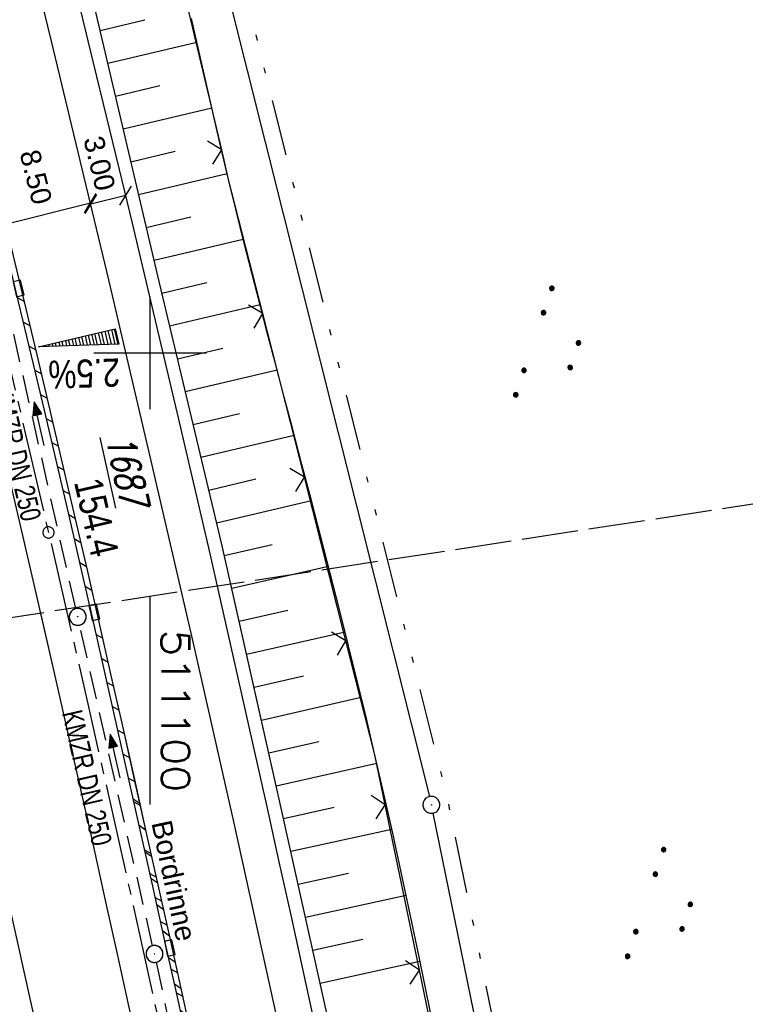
# Model space of a CAD drawing. Extents: x 510526 to 513920, y 467229 to 478797.
# Tile 82 of 256: x 511088 to 511153, y 471042 to 471130. Entities that reach past the tile are written whole.
import ezdxf

# ---------------------------------------------------------------- set-up
doc = ezdxf.new("R2010")
doc.units = 0
doc.header["$LTSCALE"] = 10
doc.header["$MEASUREMENT"] = 0
for name, pattern in [('ACHSE', [5.5, 4, -0.5, 0.5, -0.5]), ('LT00', [0]), ('LT09', [0.54, 0.2, -0.1, 0.02, -0.1, 0.02, -0.1]), ('LT14', [0.6, 0.5, -0.1]), ('STRICHLINIE2', [0.375, 0.25, -0.125])]:
    doc.linetypes.add(name, pattern=pattern)
doc.layers.get('0').update_dxf_attribs({"linetype": 'LT00'})
for name, color, linetype in [('-AX-020', 250, 'ACHSE'), ('-Halt-Pfeil', 4, 'LT00'), ('-Haltung', 182, 'STRICHLINIE2'), ('-Haltungsbeschriftung', 182, 'LT00'), ('-QUE-20O', 11, 'LT00'), ('-ST-20-1', 250, 'LT00'), ('BEMAßUNG', 255, 'Continuous'), ('DFK_AB_FLNR', 7, 'Continuous'), ('DFK_AB_L', 21, 'LT00'), ('DFK_AB_P', 7, 'LT00'), ('DFK_NUTZUNG', 250, 'LT00'), ('GEMARKUNGSGRENZE', 3, 'LT09'), ('RINNE_TEXT', 11, 'Continuous'), ('V95_AFBR_BAB', 250, 'LT00'), ('V95_BOESCH', 250, 'LT00'), ('V95_BORDRINNE', 182, 'LT00'), ('V95_BOSCHUNG', 250, 'LT00'), ('V95_KA_PRUF', 182, 'LT00'), ('V95_LD_MARK', 250, 'LT00'), ('V95_RASTER', 250, 'LT00'), ('V95_RINNE', 182, 'LT00'), ('V95_SINKK', 182, 'LT00'), ('V95_ZAUN', 40, 'LT00'), ('V96_AFBR_BAB', 250, 'LT00'), ('V96_BOESCH', 250, 'LT00'), ('V96_BORDRINNE', 182, 'LT00'), ('V96_BOSCHUNG', 250, 'LT00'), ('V96_KA_PRUF', 182, 'LT00'), ('V96_LD_MARK', 250, 'LT00'), ('V96_RASTER', 250, 'LT00'), ('V96_RINNE', 182, 'LT00'), ('V96_SINKK', 182, 'LT00'), ('V96_ZAUN', 40, 'LT00')]:
    doc.layers.add(name, color=color, linetype=linetype)
doc.layers.add('-BLATT_96-RAND', color=7, linetype='LT14', plot=False)
doc.styles.add('Arial', font='ARIAL.TTF')
doc.styles.add('Beschrift', font='ARIAL.TTF')
doc.styles.add('Haltungsbeschriftung', font='ARIAL.TTF', dxfattribs={"width": 0.75})
doc.styles.get("Standard").update_dxf_attribs({"font": 'romans.shx'})

# ---------------------------------------------------------------- blocks, each defined once
blk = doc.blocks.new('SYMB0003')
at = {"color": 0, "linetype": 'ByBlock'}
for p, q in [((-0.015712, 0), (0.010166, 0.012015)), ((0, -0.021257), (-0.015712, 0)), ((0.010166, 0.012015), (0, -0.021257))]:
    blk.add_line(p, q, dxfattribs=at)
for points in [[(-0.031395, 0.499013), (-0.093691, 0.491144), (-0.154509, 0.475528), (-0.21289, 0.452414), (-0.267913, 0.422164), (-0.318712, 0.385257), (-0.364484, 0.342274), (-0.404509, 0.293893), (-0.438154, 0.240877), (-0.464888, 0.184062), (-0.484292, 0.124345), (-0.496058, 0.062667), (-0.5, 0)], [(-0.5, 0), (-0.496058, -0.062667), (-0.484292, -0.124345), (-0.464888, -0.184062), (-0.438154, -0.240877), (-0.404509, -0.293893), (-0.364485, -0.342274), (-0.318712, -0.385257), (-0.267914, -0.422164), (-0.21289, -0.452414), (-0.154509, -0.475529), (-0.093691, -0.491144), (-0.031395, -0.499014), (0.031395, -0.499014)], [(0.5, 0), (0.496057, 0.062667), (0.484292, 0.124345), (0.464888, 0.184062), (0.438153, 0.240877), (0.404509, 0.293893), (0.364484, 0.342274), (0.318712, 0.385257), (0.267913, 0.422164), (0.21289, 0.452414), (0.154509, 0.475528), (0.093691, 0.491144), (0.031395, 0.499013), (-0.031395, 0.499013)], [(0.031395, -0.499014), (0.093691, -0.491144), (0.154509, -0.475529), (0.21289, -0.452414), (0.267914, -0.422164), (0.318712, -0.385257), (0.364485, -0.342274), (0.404509, -0.293893), (0.438154, -0.240877), (0.464889, -0.184062), (0.484292, -0.124345), (0.496058, -0.062667), (0.5, 0)]]:
    blk.add_lwpolyline(points, dxfattribs=at)
blk = doc.blocks.new('SYMB0002')
at = {"color": 0, "linetype": 'ByBlock'}
for points in [[(-0.031395, 0.499013), (-0.093691, 0.491144), (-0.154509, 0.475528), (-0.21289, 0.452414), (-0.267913, 0.422164), (-0.318712, 0.385257), (-0.364484, 0.342274), (-0.404509, 0.293893), (-0.438154, 0.240877), (-0.464888, 0.184062), (-0.484292, 0.124345), (-0.496058, 0.062667), (-0.5, 0)], [(-0.5, 0), (-0.496058, -0.062667), (-0.484292, -0.124345), (-0.464888, -0.184062), (-0.438154, -0.240877), (-0.404509, -0.293893), (-0.364485, -0.342274), (-0.318712, -0.385257), (-0.267914, -0.422164), (-0.21289, -0.452414), (-0.154509, -0.475529), (-0.093691, -0.491144), (-0.031395, -0.499014), (0.031395, -0.499014)], [(0.5, 0), (0.496057, 0.062667), (0.484292, 0.124345), (0.464888, 0.184062), (0.438153, 0.240877), (0.404509, 0.293893), (0.364484, 0.342274), (0.318712, 0.385257), (0.267913, 0.422164), (0.21289, 0.452414), (0.154509, 0.475528), (0.093691, 0.491144), (0.031395, 0.499013), (-0.031395, 0.499013)], [(0.031395, -0.499014), (0.093691, -0.491144), (0.154509, -0.475529), (0.21289, -0.452414), (0.267914, -0.422164), (0.318712, -0.385257), (0.364485, -0.342274), (0.404509, -0.293893), (0.438154, -0.240877), (0.464889, -0.184062), (0.484292, -0.124345), (0.496058, -0.062667), (0.5, 0)]]:
    blk.add_lwpolyline(points, dxfattribs=at)
blk = doc.blocks.new('SYMB0652')
at = {"color": 0, "linetype": 'ByBlock'}
blk.add_lwpolyline([(-0.15, -0.075), (0.15, -0.075), (0.15, 0.075), (-0.15, 0.075), (-0.15, -0.075)], dxfattribs=at)
blk = doc.blocks.new('SYMB0024')
at = {"color": 0, "linetype": 'ByBlock'}
for p, q in [((-0.5, 0.5), (0, 0)), ((0, 0), (0.5, 0.5))]:
    blk.add_line(p, q, dxfattribs=at)
blk = doc.blocks.new('_Oblique')
at = {"color": 0, "linetype": 'ByBlock', "lineweight": -2}
blk.add_line((-0.5, -0.5), (0.5, 0.5), dxfattribs=at)
blk = doc.blocks.new('SYMB7111')
at = {"color": 0, "linetype": 'ByBlock'}
for p, q in [((-0.13, 0.202919), (-0.13, 0.177081)), ((-0.125, 0.172895), (-0.125, 0.207105)), ((-0.12, 0.209164), (-0.12, 0.170836)), ((-0.115, 0.170204), (-0.115, 0.209796)), ((-0.11, 0.209164), (-0.11, 0.170836)), ((-0.105, 0.172895), (-0.105, 0.207105)), ((-0.1, 0.202919), (-0.1, 0.177081)), ((-0.095, 0.189874), (-0.095, 0.190146)), ((0.1, 0.202919), (0.1, 0.177081)), ((0.105, 0.172895), (0.105, 0.207105)), ((0.11, 0.209164), (0.11, 0.170836)), ((0.115, 0.170204), (0.115, 0.209796)), ((0.12, 0.209164), (0.12, 0.170836)), ((0.125, 0.172895), (0.125, 0.207105)), ((0.13, 0.202919), (0.13, 0.177081)), ((0.135, 0.189874), (0.135, 0.190146)), ((-0.51, -0.207105), (-0.51, -0.172895)), ((-0.505, -0.170836), (-0.505, -0.209164)), ((-0.5, -0.209796), (-0.5, -0.170204)), ((-0.495, -0.170836), (-0.495, -0.209164)), ((-0.49, -0.207105), (-0.49, -0.172895)), ((-0.28, -0.207105), (-0.28, -0.172895)), ((-0.275, -0.170836), (-0.275, -0.209164)), ((-0.27, -0.209796), (-0.27, -0.170204)), ((-0.265, -0.170836), (-0.265, -0.209164)), ((-0.26, -0.207105), (-0.26, -0.172895)), ((0.26, -0.207105), (0.26, -0.172895)), ((0.265, -0.170836), (0.265, -0.209164)), ((0.27, -0.209796), (0.27, -0.170204)), ((0.275, -0.170836), (0.275, -0.209164)), ((0.28, -0.207105), (0.28, -0.172895)), ((0.49, -0.207105), (0.49, -0.172895)), ((0.495, -0.170836), (0.495, -0.209164)), ((0.5, -0.209796), (0.5, -0.170204)), ((0.505, -0.170836), (0.505, -0.209164)), ((0.51, -0.207105), (0.51, -0.172895)), ((-0.515, -0.177081), (-0.515, -0.202919)), ((-0.485, -0.177081), (-0.485, -0.202919)), ((-0.48, -0.190126), (-0.48, -0.189854)), ((-0.285, -0.177081), (-0.285, -0.202919)), ((-0.255, -0.177081), (-0.255, -0.202919)), ((-0.25, -0.190126), (-0.25, -0.189854)), ((0.255, -0.177081), (0.255, -0.202919)), ((0.285, -0.177081), (0.285, -0.202919)), ((0.29, -0.190126), (0.29, -0.189854)), ((0.485, -0.177081), (0.485, -0.202919)), ((0.515, -0.177081), (0.515, -0.202919)), ((0.52, -0.190126), (0.52, -0.189854))]:
    blk.add_line(p, q, dxfattribs=at)
for points in [[(-0.095, 0.19), (-0.096981, 0.198678), (-0.10253, 0.205637), (-0.11055, 0.209499), (-0.11945, 0.209499), (-0.12747, 0.205637), (-0.133019, 0.198678), (-0.135, 0.19), (-0.133019, 0.181322), (-0.12747, 0.174363), (-0.11945, 0.170501), (-0.11055, 0.170501), (-0.10253, 0.174363), (-0.096981, 0.181322), (-0.095, 0.19)], [(0.135, 0.19), (0.133019, 0.198678), (0.12747, 0.205637), (0.11945, 0.209499), (0.11055, 0.209499), (0.10253, 0.205637), (0.096981, 0.198678), (0.095, 0.19), (0.096981, 0.181322), (0.10253, 0.174363), (0.11055, 0.170501), (0.11945, 0.170501), (0.12747, 0.174363), (0.133019, 0.181322), (0.135, 0.19)], [(-0.48, -0.19), (-0.481981, -0.181322), (-0.48753, -0.174363), (-0.49555, -0.170501), (-0.50445, -0.170501), (-0.51247, -0.174363), (-0.518019, -0.181322), (-0.52, -0.19), (-0.518019, -0.198678), (-0.51247, -0.205637), (-0.50445, -0.209499), (-0.49555, -0.209499), (-0.48753, -0.205637), (-0.481981, -0.198678), (-0.48, -0.19)], [(-0.25, -0.19), (-0.251981, -0.181322), (-0.25753, -0.174363), (-0.26555, -0.170501), (-0.27445, -0.170501), (-0.28247, -0.174363), (-0.288019, -0.181322), (-0.29, -0.19), (-0.288019, -0.198678), (-0.28247, -0.205637), (-0.27445, -0.209499), (-0.26555, -0.209499), (-0.25753, -0.205637), (-0.251981, -0.198678), (-0.25, -0.19)], [(0.29, -0.19), (0.288019, -0.181322), (0.28247, -0.174363), (0.27445, -0.170501), (0.26555, -0.170501), (0.25753, -0.174363), (0.251981, -0.181322), (0.25, -0.19), (0.251981, -0.198678), (0.25753, -0.205637), (0.26555, -0.209499), (0.27445, -0.209499), (0.28247, -0.205637), (0.288019, -0.198678), (0.29, -0.19)], [(0.52, -0.19), (0.518019, -0.181322), (0.51247, -0.174363), (0.50445, -0.170501), (0.49555, -0.170501), (0.48753, -0.174363), (0.481981, -0.181322), (0.48, -0.19), (0.481981, -0.198678), (0.48753, -0.205637), (0.49555, -0.209499), (0.50445, -0.209499), (0.51247, -0.205637), (0.518019, -0.198678), (0.52, -0.19)]]:
    blk.add_lwpolyline(points, dxfattribs=at)
blk = doc.blocks.new('SYMB0070')
at = {"color": 0, "linetype": 'ByBlock'}
for p, q in [((-0.5, 0), (0.2, 0)), ((0.5, 0), (0.2, 0.1)), ((0.2, 0.1), (0.2, 0)), ((0.468, 0), (0.21, 0.086)), ((0.21, 0.086), (0.21, -0.086)), ((0.21, -0.086), (0.468, 0)), ((0.22, -0.072), (0.437, 0)), ((0.23, -0.058), (0.405, 0)), ((0.24, -0.045), (0.374, 0)), ((0.342, 0), (0.25, 0.031)), ((0.25, 0.031), (0.25, -0.031)), ((0.25, -0.031), (0.342, 0)), ((0.26, -0.017), (0.31, 0)), ((0.27, -0.003), (0.279, 0))]:
    blk.add_line(p, q, dxfattribs=at)
for points in [[(0.2, 0), (0.2, -0.1), (0.5, 0)], [(0.437, 0), (0.22, 0.072), (0.22, -0.072)], [(0.405, 0), (0.23, 0.058), (0.23, -0.058)], [(0.374, 0), (0.24, 0.045), (0.24, -0.045)], [(0.31, 0), (0.26, 0.017), (0.26, -0.017)], [(0.279, 0), (0.27, 0.003), (0.27, -0.003)]]:
    blk.add_lwpolyline(points, dxfattribs=at)

msp = doc.modelspace()

# ---------------------------------------------------------------- hatches: boundary and pattern name
at = {"layer": 'V95_BORDRINNE'}
h = msp.add_hatch(dxfattribs=at)
h.set_pattern_fill('ANSI31', color=256, scale=13, angle=285.8974743, style=0)
h.paths.add_polyline_path([(511089.949, 471099.855), (511088.803, 471104.671), (511088.691, 471105.139), (511088.205, 471105.025), (511088.317, 471104.555), (511089.463, 471099.739), (511090.602, 471094.922), (511091.732, 471090.103), (511092.854, 471085.282), (511093.965, 471080.458), (511094.627, 471077.557), (511095.115, 471077.667), (511094.452, 471080.57), (511093.341, 471085.394), (511092.219, 471090.217), (511091.088, 471095.037)])
h = msp.add_hatch(dxfattribs=at)
h.set_pattern_fill('ANSI31', color=256, scale=13, angle=285.8974743, style=0)
h.paths.add_polyline_path([(511095.506, 471075.951), (511095.415, 471076.351), (511094.927, 471076.241), (511095.019, 471075.84), (511096.064, 471071.221), (511097.104, 471066.6), (511098.139, 471061.978), (511099.171, 471057.355), (511100.228, 471052.619), (511101.282, 471047.883), (511101.319, 471047.717), (511101.807, 471047.827), (511101.77, 471047.991), (511100.716, 471052.728), (511099.659, 471057.464), (511098.627, 471062.087), (511097.592, 471066.709), (511096.552, 471071.331)])
h = msp.add_hatch(dxfattribs=at)
h.set_pattern_fill('ANSI31', color=256, scale=13, angle=285.8974743, style=0)
h.paths.add_polyline_path([(511106.157, 471027.995), (511104.904, 471033.774), (511103.866, 471038.515), (511102.821, 471043.254), (511102.099, 471046.509), (511101.611, 471046.399), (511102.332, 471043.146), (511103.377, 471038.408), (511104.415, 471033.668), (511105.668, 471027.89), (511106.91, 471022.109), (511107.632, 471018.717), (511108.12, 471018.827), (511107.399, 471022.214)])
at = {"layer": 'V96_BORDRINNE'}
h = msp.add_hatch(dxfattribs=at)
h.set_pattern_fill('ANSI31', color=256, scale=13, angle=285.8974743, style=0)
h.paths.add_polyline_path([(511096.552, 471071.331), (511095.506, 471075.951), (511095.019, 471075.84), (511096.064, 471071.221), (511097.104, 471066.6), (511098.139, 471061.978), (511098.626, 471062.087), (511097.591, 471066.709)])
h = msp.add_hatch(dxfattribs=at)
h.set_pattern_fill('ANSI31', color=256, scale=13, angle=280, style=0)
h.paths.add_polyline_path([(511098.626, 471062.087), (511098.139, 471061.978), (511099.171, 471057.355), (511100.228, 471052.619), (511101.282, 471047.883), (511101.318, 471047.719), (511101.807, 471047.826), (511101.77, 471047.991), (511100.716, 471052.728), (511099.659, 471057.464)])
h = msp.add_hatch(dxfattribs=at)
h.set_pattern_fill('ANSI31', color=256, scale=13, angle=280, style=0)
h.paths.add_polyline_path([(511102.821, 471043.254), (511102.099, 471046.508), (511101.611, 471046.401), (511102.332, 471043.146), (511103.377, 471038.408), (511104.415, 471033.668), (511105.668, 471027.89), (511106.91, 471022.109), (511107.631, 471018.72), (511108.121, 471018.823), (511107.399, 471022.213), (511106.157, 471027.995), (511104.904, 471033.774), (511103.866, 471038.515)])
h.paths.add_polyline_path([(511109.853, 471010.644), (511108.63, 471016.43), (511108.402, 471017.503), (511107.912, 471017.4), (511108.141, 471016.326), (511109.364, 471010.541), (511111.687, 470999.45), (511113.766, 470989.406), (511114.256, 470989.505), (511112.177, 470999.552)])

# ---------------------------------------------------------------- linework, layer by layer
at = {"layer": '-AX-020', "ltscale": 0.2, "flags": 128}
msp.add_lwpolyline([(513881.716, 478796.972), (513877.87, 478787.354), (513870.367, 478768.801), (513862.788, 478750.278), (513855.137, 478731.786), (513847.411, 478713.324), (513839.611, 478694.893), (513831.738, 478676.494), (513823.791, 478658.127), (513815.771, 478639.791), (513807.678, 478621.487), (513799.512, 478603.216), (513791.272, 478584.978), (513782.96, 478566.773), (513774.576, 478548.601), (513766.118, 478530.463), (513757.588, 478512.359), (513748.986, 478494.289), (513740.312, 478476.254), (513731.565, 478458.253), (513722.747, 478440.287), (513713.857, 478422.357), (513704.896, 478404.463), (513695.863, 478386.605), (513686.758, 478368.782), (513677.583, 478350.997), (513668.336, 478333.248), (513659.019, 478315.536), (513649.63, 478297.862), (513640.172, 478280.225), (513630.643, 478262.626), (513621.043, 478245.066), (513611.374, 478227.544), (513601.634, 478210.061), (513591.825, 478192.617), (513586.745, 478183.647), (513576.83, 478166.262), (513566.848, 478148.917), (513556.8, 478131.609), (513546.688, 478114.338), (513536.514, 478097.104), (513526.28, 478079.906), (513515.988, 478062.743), (513505.638, 478045.613), (513495.234, 478028.517), (513484.778, 478011.453), (513474.27, 477994.421), (513463.712, 477977.419), (513453.108, 477960.447), (513442.457, 477943.503), (513431.762, 477926.587), (513421.026, 477909.698), (513410.248, 477892.835), (513399.432, 477875.997), (513388.579, 477859.182), (513377.691, 477842.39), (513366.769, 477825.62), (513355.815, 477808.871), (513344.831, 477792.142), (513333.819, 477775.431), (513322.78, 477758.738), (513311.715, 477742.062), (513300.628, 477725.401), (513289.519, 477708.754), (513278.389, 477692.121), (513267.242, 477675.5), (513256.078, 477658.891), (513244.899, 477642.291), (513233.706, 477625.7), (513222.502, 477609.117), (513211.288, 477592.542), (513200.066, 477575.971), (513188.837, 477559.405), (513177.603, 477542.843), (513166.366, 477526.282), (513154.797, 477509.239), (513142.496, 477491.114), (513130.197, 477472.988), (513117.902, 477454.859), (513105.613, 477436.726), (513093.333, 477418.587), (513081.064, 477400.44), (513068.808, 477382.285), (513056.567, 477364.119), (513044.344, 477345.942), (513032.141, 477327.752), (513019.958, 477309.547), (513007.8, 477291.325), (512995.668, 477273.087), (512983.565, 477254.83), (512971.492, 477236.552), (512959.452, 477218.253), (512947.447, 477199.931), (512935.479, 477181.584), (512923.551, 477163.212), (512911.665, 477144.812), (512899.822, 477126.385), (512888.026, 477107.927), (512876.279, 477089.439), (512864.582, 477070.918), (512852.939, 477052.364), (512841.352, 477033.775), (512829.822, 477015.15), (512818.352, 476996.488), (512806.945, 476977.787), (512795.603, 476959.048), (512789.644, 476949.141), (512778.405, 476930.339), (512767.236, 476911.496), (512756.135, 476892.613), (512745.103, 476873.688), (512734.14, 476854.724), (512723.246, 476835.72), (512712.422, 476816.676), (512701.668, 476797.593), (512690.983, 476778.471), (512680.369, 476759.309), (512669.824, 476740.11), (512659.35, 476720.871), (512648.946, 476701.595), (512638.612, 476682.281), (512628.349, 476662.929), (512618.157, 476643.54), (512608.036, 476624.113), (512597.985, 476604.65), (512588.006, 476585.15), (512578.098, 476565.614), (512568.261, 476546.042), (512558.497, 476526.434), (512548.803, 476506.791), (512539.182, 476487.112), (512529.632, 476467.399), (512520.155, 476447.65), (512510.749, 476427.867), (512501.416, 476408.05), (512492.156, 476388.199), (512482.968, 476368.314), (512473.852, 476348.396), (512464.81, 476328.445), (512455.84, 476308.46), (512446.944, 476288.443), (512438.12, 476268.394), (512429.37, 476248.313), (512420.694, 476228.2), (512412.09, 476208.055), (512403.561, 476187.879), (512395.105, 476167.672), (512386.723, 476147.434), (512378.415, 476127.166), (512370.181, 476106.867), (512362.021, 476086.539), (512353.936, 476066.181), (512345.925, 476045.794), (512337.988, 476025.377), (512330.127, 476004.932), (512322.339, 475984.458), (512314.627, 475963.955), (512306.989, 475943.425), (512299.427, 475922.867), (512291.94, 475902.281), (512284.528, 475881.669), (512277.191, 475861.029), (512269.93, 475840.362), (512262.744, 475819.67), (512255.634, 475798.951), (512248.599, 475778.206), (512241.641, 475757.436), (512234.758, 475736.641), (512227.951, 475715.82), (512221.221, 475694.975), (512214.566, 475674.105), (512207.988, 475653.211), (512201.487, 475632.294), (512200.128, 475627.887), (512194.281, 475608.791), (512188.5, 475589.674), (512182.785, 475570.538), (512177.137, 475551.381), (512171.56, 475532.204), (512166.053, 475513.007), (512160.618, 475493.788), (512155.257, 475474.55), (512149.971, 475455.29), (512148.09, 475448.361), (512142.908, 475429.074), (512137.804, 475409.765), (512132.778, 475390.436), (512127.829, 475371.088), (512122.957, 475351.719), (512118.163, 475332.332), (512113.447, 475312.925), (512108.808, 475293.499), (512104.247, 475274.055), (512099.765, 475254.593), (512095.36, 475235.113), (512091.033, 475215.616), (512086.785, 475196.101), (512082.614, 475176.57), (512078.522, 475157.022), (512074.508, 475137.458), (512070.573, 475117.878), (512066.716, 475098.282), (512063.238, 475080.246), (512059.532, 475060.621), (512055.901, 475040.983), (512052.344, 475021.33), (512048.857, 475001.665), (512045.438, 474981.988), (512042.084, 474962.3), (512038.794, 474942.602), (512035.562, 474922.893), (512032.388, 474903.175), (512029.269, 474883.449), (512026.201, 474863.714), (512023.183, 474843.972), (512020.21, 474824.222), (512017.282, 474804.467), (512014.394, 474784.705), (512011.544, 474764.937), (512008.73, 474745.165), (512005.949, 474725.388), (512003.198, 474705.607), (512000.474, 474685.821), (511997.775, 474666.033), (511995.098, 474646.242), (511992.439, 474626.448), (511989.798, 474606.651), (511987.169, 474586.854), (511984.552, 474567.054), (511981.943, 474547.253), (511979.34, 474527.452), (511976.744, 474507.689), (511975.127, 474495.377), (511973.477, 474482.815), (511971.825, 474470.254), (511970.169, 474457.693), (511968.506, 474445.133), (511966.835, 474432.574), (511965.154, 474420.016), (511963.46, 474407.46), (511961.752, 474394.906), (511960.027, 474382.355), (511958.283, 474369.806), (511956.518, 474357.259), (511954.73, 474344.717), (511952.918, 474332.177), (511951.078, 474319.642), (511949.209, 474307.111), (511947.309, 474294.584), (511945.376, 474282.063), (511943.407, 474269.547), (511941.4, 474257.038), (511939.355, 474244.534), (511937.267, 474232.038), (511935.137, 474219.549), (511932.96, 474207.067), (511930.736, 474194.594), (511928.462, 474182.131), (511926.136, 474169.676), (511923.757, 474157.232), (511921.321, 474144.799), (511918.829, 474132.377), (511916.276, 474119.967), (511913.661, 474107.57), (511910.982, 474095.187), (511908.238, 474082.818), (511905.425, 474070.464), (511902.544, 474058.127), (511899.59, 474045.806), (511896.562, 474033.504), (511893.47, 474021.261), (511890.29, 474008.997), (511887.033, 473996.753), (511883.699, 473984.53), (511880.287, 473972.328), (511876.798, 473960.148), (511873.233, 473947.991), (511869.591, 473935.856), (511865.873, 473923.745), (511862.077, 473911.656), (511858.206, 473899.593), (511854.259, 473887.554), (511850.236, 473875.54), (511846.136, 473863.552), (511841.962, 473851.59), (511837.711, 473839.654), (511833.386, 473827.746), (511828.985, 473815.865), (511824.51, 473804.012), (511819.96, 473792.188), (511815.335, 473780.392), (511810.636, 473768.626), (511805.863, 473756.89), (511801.015, 473745.185), (511796.094, 473733.51), (511791.099, 473721.866), (511786.031, 473710.255), (511780.889, 473698.675), (511775.675, 473687.128), (511770.388, 473675.615), (511765.028, 473664.135), (511759.596, 473652.689), (511754.091, 473641.278), (511748.515, 473629.901), (511742.867, 473618.56), (511737.147, 473607.255), (511731.356, 473595.986), (511725.494, 473584.754), (511719.562, 473573.559), (511713.558, 473562.402), (511707.485, 473551.283), (511701.341, 473540.203), (511695.128, 473529.162), (511688.845, 473518.159), (511682.492, 473507.198), (511676.07, 473496.276), (511669.58, 473485.395), (511663.021, 473474.555), (511656.394, 473463.757), (511649.699, 473453.001), (511642.935, 473442.288), (511636.105, 473431.617), (511629.207, 473420.99), (511622.242, 473410.406), (511615.211, 473399.867), (511608.113, 473389.372), (511600.949, 473378.922), (511593.719, 473368.518), (511586.423, 473358.16), (511579.062, 473347.848), (511571.637, 473337.582), (511564.147, 473327.364), (511556.592, 473317.193), (511548.973, 473307.07), (511541.291, 473296.996), (511533.545, 473286.969), (511525.735, 473276.993), (511517.863, 473267.066), (511509.929, 473257.188), (511501.932, 473247.361), (511493.873, 473237.584), (511485.753, 473227.859), (511477.572, 473218.186), (511475.548, 473215.811), (511467.291, 473206.202), (511458.976, 473196.642), (511450.605, 473187.132), (511442.182, 473177.667), (511433.709, 473168.249), (511425.188, 473158.872), (511416.622, 473149.537), (511408.014, 473140.241), (511399.365, 473130.982), (511390.679, 473121.758), (511381.958, 473112.568), (511373.205, 473103.409), (511364.421, 473094.278), (511355.61, 473085.175), (511346.772, 473076.096), (511337.912, 473067.039), (511329.031, 473058.003), (511320.132, 473048.986), (511311.216, 473039.984), (511302.286, 473030.997), (511293.345, 473022.02), (511284.394, 473013.053), (511275.436, 473004.094), (511266.473, 472995.139), (511255.909, 472984.591), (511236.789, 472965.502), (511230.177, 472958.9), (511223.567, 472952.294), (511216.964, 472945.683), (511210.368, 472939.063), (511203.785, 472932.433), (511197.215, 472925.788), (511190.663, 472919.125), (511184.131, 472912.443), (511177.622, 472905.739), (511171.139, 472899.01), (511164.685, 472892.252), (511158.263, 472885.464), (511151.877, 472878.643), (511145.529, 472871.786), (511139.222, 472864.891), (511132.96, 472857.955), (511126.746, 472850.976), (511120.583, 472843.952), (511114.476, 472836.881), (511109.32, 472830.82), (511103.322, 472823.655), (511097.386, 472816.438), (511091.511, 472809.171), (511085.699, 472801.854), (511079.95, 472794.488), (511074.265, 472787.072), (511068.642, 472779.609), (511063.084, 472772.097), (511057.591, 472764.538), (511052.162, 472756.933), (511046.799, 472749.281), (511041.501, 472741.584), (511036.27, 472733.841), (511031.105, 472726.054), (511026.007, 472718.223), (511020.976, 472710.349), (511016.012, 472702.431), (511011.117, 472694.472), (511006.29, 472686.471), (511001.532, 472678.429), (510996.842, 472670.347), (510992.223, 472662.225), (510987.672, 472654.063), (510983.192, 472645.863), (510978.782, 472637.625), (510974.443, 472629.349), (510970.175, 472621.036), (510965.978, 472612.687), (510961.853, 472604.303), (510957.799, 472595.883), (510953.818, 472587.43), (510949.91, 472578.942), (510946.074, 472570.422), (510942.311, 472561.868), (510938.622, 472553.283), (510935.007, 472544.666), (510931.465, 472536.02), (510927.997, 472527.343), (510924.604, 472518.636), (510921.286, 472509.901), (510918.042, 472501.138), (510914.874, 472492.347), (510911.781, 472483.529), (510908.763, 472474.686), (510905.821, 472465.817), (510902.956, 472456.923), (510900.166, 472448.004), (510897.454, 472439.062), (510894.817, 472430.098), (510892.258, 472421.111), (510889.776, 472412.102), (510887.37, 472403.073), (510885.043, 472394.023), (510882.792, 472384.954), (510880.62, 472375.866), (510878.525, 472366.759), (510876.509, 472357.635), (510874.57, 472348.494), (510872.71, 472339.337), (510870.929, 472330.164), (510869.226, 472320.976), (510867.602, 472311.774), (510866.056, 472302.558), (510864.59, 472293.33), (510863.202, 472284.089), (510861.894, 472274.837), (510860.665, 472265.574), (510859.516, 472256.301), (510858.445, 472247.018), (510857.455, 472237.726), (510856.544, 472228.427), (510855.712, 472219.119), (510854.96, 472209.806), (510854.288, 472200.485), (510853.696, 472191.159), (510853.184, 472181.829), (510852.752, 472172.495), (510852.399, 472163.157), (510852.127, 472153.817), (510851.934, 472144.475), (510851.822, 472135.131), (510851.789, 472125.787), (510851.836, 472116.443), (510851.964, 472107.1), (510852.009, 472104.711), (510852.237, 472095.37), (510852.543, 472086.03), (510852.927, 472076.694), (510853.387, 472067.361), (510853.922, 472058.032), (510854.53, 472048.707), (510855.21, 472039.388), (510855.961, 472030.074), (510856.782, 472020.766), (510857.671, 472011.464), (510858.627, 472002.169), (510859.649, 471992.88), (510860.734, 471983.599), (510861.883, 471974.326), (510863.094, 471965.06), (510864.364, 471955.802), (510865.694, 471946.554), (510867.082, 471937.313), (510868.525, 471928.081), (510870.024, 471918.857), (510871.577, 471909.643), (510873.182, 471900.438), (510874.839, 471891.241), (510876.545, 471882.054), (510878.3, 471872.876), (510880.102, 471863.708), (510881.95, 471854.548), (510883.842, 471845.397), (510885.778, 471836.255), (510887.756, 471827.123), (510889.775, 471817.999), (510891.834, 471808.885), (510893.93, 471799.779), (510896.064, 471790.681), (510898.233, 471781.592), (510900.437, 471772.511), (510902.673, 471763.439), (510904.942, 471754.374), (510907.241, 471745.317), (510909.57, 471736.267), (510911.926, 471727.225), (510914.31, 471718.19), (510916.719, 471709.161), (510919.152, 471700.139), (510921.608, 471691.124), (510924.087, 471682.114), (510926.585, 471673.11), (510929.104, 471664.112), (510931.64, 471655.118), (510934.193, 471646.129), (510936.762, 471637.145), (510939.345, 471628.165), (510941.941, 471619.188), (510944.55, 471610.216), (510947.169, 471601.246), (510949.797, 471592.279), (510952.434, 471583.314), (510955.078, 471574.352), (510957.727, 471565.391), (510960.382, 471556.431), (510963.039, 471547.473), (510967.703, 471531.767), (510970.248, 471523.199), (510975.26, 471506.323), (510980.27, 471489.445), (510985.273, 471472.566), (510990.267, 471455.684), (510995.248, 471438.798), (511000.214, 471421.908), (511005.162, 471405.012), (511010.087, 471388.11), (511014.988, 471371.201), (511019.861, 471354.283), (511024.703, 471337.357), (511029.511, 471320.421), (511034.281, 471303.475), (511039.011, 471286.517), (511043.698, 471269.547), (511048.338, 471252.564), (511052.928, 471235.568), (511057.465, 471218.557), (511061.945, 471201.532), (511066.367, 471184.491), (511070.726, 471167.434), (511075.019, 471150.36), (511079.243, 471133.269), (511083.395, 471116.16), (511086.572, 471102.843), (511090.589, 471085.702), (511094.527, 471068.543), (511098.388, 471051.366), (511102.17, 471034.172), (511105.875, 471016.961), (511109.501, 470999.734), (511113.048, 470982.489), (511116.518, 470965.23), (511119.908, 470947.954), (511123.221, 470930.663), (511126.454, 470913.357), (511129.609, 470896.037), (511132.686, 470878.703), (511135.683, 470861.354), (511138.602, 470843.993), (511141.441, 470826.619), (511144.202, 470809.231), (511146.884, 470791.831), (511149.487, 470774.42), (511152.01, 470756.996), (511154.454, 470739.562), (511156.819, 470722.116), (511159.105, 470704.66), (511161.311, 470687.193), (511163.438, 470669.717), (511165.485, 470652.232), (511165.638, 470650.897), (511167.873, 470631.022), (511170.027, 470611.138), (511172.103, 470591.246), (511174.098, 470571.346), (511176.014, 470551.438), (511177.851, 470531.523), (511179.526, 470512.546), (511180.884, 470496.345), (511182.163, 470480.137), (511183.363, 470463.922), (511184.482, 470447.702), (511185.522, 470431.478), (511186.482, 470415.247), (511187.362, 470399.013), (511188.162, 470382.774), (511188.882, 470366.532), (511189.522, 470350.286), (511190.082, 470334.037), (511190.563, 470317.786), (511190.963, 470301.532), (511191.284, 470285.277), (511191.524, 470269.02), (511191.684, 470252.763), (511191.765, 470236.505), (511191.765, 470220.247), (511191.686, 470203.988), (511191.526, 470187.731), (511191.287, 470171.474), (511191.243, 470169.007), (511190.912, 470152.752), (511190.504, 470136.499), (511190.023, 470120.247), (511189.472, 470103.998), (511188.854, 470087.752), (511188.173, 470071.508), (511187.432, 470055.266), (511186.634, 470039.027), (511185.783, 470022.791), (511184.882, 470006.558), (511183.935, 469990.327), (511182.944, 469974.099), (511181.913, 469957.873), (511180.846, 469941.65), (511179.745, 469925.429), (511178.614, 469909.21), (511177.457, 469892.993), (511176.276, 469876.777), (511175.075, 469860.563), (511173.858, 469844.35), (511172.627, 469828.139), (511171.386, 469811.927), (511170.138, 469795.717), (511168.847, 469778.991), (511030.959, 467993.348), (511029.419, 467973.407), (511027.883, 467953.466), (511026.353, 467933.525), (511024.832, 467913.582), (511023.323, 467893.64), (511021.828, 467873.695), (511020.353, 467853.75), (511018.898, 467833.804), (511017.467, 467813.855), (511016.063, 467793.903), (511014.69, 467773.951), (511013.35, 467753.995), (511012.046, 467734.038), (511010.782, 467714.078), (511009.56, 467694.116), (511008.383, 467674.151), (511007.254, 467654.183), (511006.177, 467634.211), (511005.154, 467614.237), (511004.188, 467594.261), (511003.284, 467574.281), (511002.442, 467554.299), (511001.667, 467534.314), (511000.962, 467514.327), (511000.329, 467494.336), (510999.772, 467474.345), (510999.556, 467465.709), (510999.112, 467445.714), (510998.747, 467425.717), (510998.463, 467405.719), (510998.259, 467385.719), (510998.135, 467365.72), (510998.091, 467345.72), (510998.127, 467325.72), (510998.243, 467305.721), (510998.439, 467285.721), (510998.715, 467265.723), (510999.071, 467245.726), (510999.432, 467229.156)], dxfattribs=at)
at = {"layer": '-BLATT_96-RAND', "elevation": 359.872}
msp.add_lwpolyline([(510925.478, 471051.655), (511037.438, 470320.174), (511321.134, 470363.596), (511209.174, 471095.077), (510925.478, 471051.655)], dxfattribs=at)
at = {"layer": '-Haltung'}
for p, q in [((511093.4, 471077.282), (511087.144, 471104.926)), ((511100.223, 471047.315), (511093.733, 471075.82)), ((511100.544, 471045.85), (511106.369, 471018.284)), ((511100.544, 471045.85, 359.872), (511106.369, 471018.284, 359.872))]:
    msp.add_line(p, q, dxfattribs=at)
at = {"layer": '-QUE-20O'}
for p, q in [((511093.638, 471101.389), (511093.806, 471100.679)), ((511094.112, 471100.69), (511093.93, 471101.458)), ((511094.222, 471101.527), (511094.417, 471100.701)), ((511094.723, 471100.711), (511094.514, 471101.597)), ((511094.806, 471101.666), (511095.029, 471100.722)), ((511095.335, 471100.733), (511095.098, 471101.735)), ((511095.389, 471101.804), (511095.64, 471100.744)), ((511095.946, 471100.754), (511095.681, 471101.873)), ((511095.973, 471101.942), (511096.252, 471100.765)), ((511096.558, 471100.776), (511096.265, 471102.011)), ((511096.557, 471102.08), (511096.863, 471100.786)), ((511097.169, 471100.797), (511096.849, 471102.149)), ((511090.135, 471100.56), (511090.137, 471100.551)), ((511090.443, 471100.561), (511090.427, 471100.629)), ((511090.719, 471100.698), (511090.748, 471100.572)), ((511091.054, 471100.583), (511091.011, 471100.767)), ((511091.302, 471100.836), (511091.36, 471100.594)), ((511091.666, 471100.604), (511091.594, 471100.905)), ((511091.886, 471100.975), (511091.971, 471100.615)), ((511092.277, 471100.626), (511092.178, 471101.044)), ((511092.47, 471101.113), (511092.583, 471100.636)), ((511092.889, 471100.647), (511092.762, 471101.182)), ((511093.054, 471101.251), (511093.194, 471100.658)), ((511093.5, 471100.669), (511093.346, 471101.32))]:
    msp.add_line(p, q, dxfattribs=at)
msp.add_lwpolyline([(511097.222, 471100.799), (511090.088, 471100.549), (511096.9, 471102.161), (511097.222, 471100.799)], dxfattribs=at)
at = {"layer": 'BEMAßUNG'}
for p, q in [((511097.831, 471113.993), (511094.719, 471113.245)), ((511094.691, 471113.326), (511086.689, 471111.315))]:
    msp.add_line(p, q, dxfattribs=at)
at = {"layer": 'DFK_AB_L'}
for p, q in [((511101.663, 471152.892), (511124.808, 471060.568)), ((511142.349, 470975.315), (511125.141, 471059.105))]:
    msp.add_line(p, q, dxfattribs=at)
at = {"layer": 'GEMARKUNGSGRENZE', "ltscale": 2.5, "flags": 128}
msp.add_lwpolyline([(511338.816, 472915.913), (511340.719, 472885.882), (511337.388, 472885.57), (511309.655, 472881.528), (511259.852, 472877.768), (511252.986, 472872.448), (511243.285, 472879.226), (511234.252, 472878.215), (511233.258, 472867.438), (511216.033, 472862.714), (511207.797, 472857.961), (511191.39, 472853.613), (511190.752, 472855.636), (511140.812, 472836.029), (511125.011, 472817.797), (511083.654, 472766.593), (511031.927, 472691.269), (510996.407, 472627.328), (510946.881, 472521.115), (510931.137, 472471.162), (510904.274, 472356.963), (510903.968, 472355.512), (510901.213, 472342.303), (510941.585, 472335.037), (510971.004, 472327.668), (510993.448, 472322.391), (511002.822, 472295.217), (510981.46, 472288.086), (510979.077, 472252.27), (510975.289, 472194.983), (510973.333, 472186.399), (510968.719, 472165.904), (510952.995, 472136.274), (510921.262, 472097.626), (510905.045, 472075.837), (510893.26, 472050.556), (510892.004, 472047.859), (510887.625, 472022.351), (510889.456, 471975.295), (510899.305, 471911.874), (510912.906, 471849.007), (510930.533, 471767.721), (510947.502, 471695.56), (510972.146, 471610.023), (510987.56, 471561.132), (510988.88, 471556.962), (510998.361, 471526.879), (511023.643, 471445.762), (511025.921, 471438.309), (511028.867, 471429.142), (511055.244, 471334.955), (511075.564, 471262.687), (511076.644, 471258.867), (511081.081, 471243.062), (511102.936, 471153.981), (511126.453, 471060.173), (511143.975, 470974.853), (511146.57, 470959.094), (511159.172, 470882.632), (511171.606, 470798.752), (511182.45, 470711.367), (511193.007, 470699.758), (511193.732, 470690.194), (511187.835, 470675.545), (511194.982, 470614.953), (511207.145, 470475.088), (511207.634, 470473.853), (511218.628, 470446.187), (511282.702, 470462.387), (511261.684, 470406.378), (511258.844, 470397.918), (511238.143, 470342.746), (511229.339, 470301.994), (511223.45, 470293.888), (511221.465, 470291.064), (511213.87, 470286.717), (511168.704, 470265.706), (511166.268, 470263.992)], dxfattribs=at)
at = {"layer": 'V95_AFBR_BAB'}
for points in [[(511077.12, 471132.3), (511078.34, 471127.308), (511079.494, 471122.548), (511080.641, 471117.786), (511081.782, 471113.022), (511082.916, 471108.257), (511084.046, 471103.491), (511085.465, 471097.477), (511086.877, 471091.461), (511088.28, 471085.442), (511089.673, 471079.422), (511091.443, 471071.699), (511093.195, 471063.972), (511094.929, 471056.241), (511095.987, 471051.482), (511097.04, 471046.722), (511098.088, 471041.961), (511099.132, 471037.2), (511100.173, 471032.437), (511101.18, 471027.818), (511102.184, 471023.198), (511103.183, 471018.578), (511104.177, 471013.956), (511105.02, 471009.998)], [(511120.459, 471013.482), (511119.62, 471017.423), (511118.636, 471021.998), (511117.645, 471026.573), (511116.65, 471031.146), (511115.652, 471035.719), (511114.61, 471040.486), (511113.567, 471045.254), (511112.521, 471050.02), (511111.471, 471054.785), (511110.416, 471059.55), (511109.128, 471065.334), (511107.83, 471071.115), (511106.521, 471076.894), (511105.202, 471082.671), (511102.406, 471094.736), (511099.559, 471106.788), (511098.42, 471111.546), (511097.275, 471116.303), (511096.124, 471121.058), (511094.97, 471125.812), (511093.812, 471130.566)]]:
    msp.add_lwpolyline(points, dxfattribs=at)
at = {"layer": 'V95_BOESCH'}
for points in [[(511121.491, 471013.715), (511116.879, 471035.976), (511111.598, 471059.808), (511106.396, 471082.876), (511100.672, 471106.858), (511095.075, 471130.678)], [(511125.203, 471039.923), (511124.497, 471043.41), (511123.781, 471046.895), (511123.053, 471050.377), (511122.311, 471053.856), (511121.553, 471057.331), (511120.777, 471060.803), (511119.98, 471064.269), (511119.215, 471067.509), (511118.433, 471070.745), (511117.635, 471073.978), (511116.824, 471077.207), (511116.002, 471080.434), (511115.17, 471083.658), (511114.331, 471086.881), (511113.487, 471090.102), (511112.64, 471093.323), (511111.914, 471096.082), (511111.188, 471098.842), (511110.466, 471101.603), (511109.749, 471104.364), (511109.04, 471107.128), (511108.339, 471109.893), (511107.651, 471112.662), (511106.975, 471115.434), (511106.296, 471118.29), (511105.629, 471121.149), (511104.974, 471124.011), (511104.326, 471126.875), (511103.684, 471129.741)]]:
    msp.add_lwpolyline(points, dxfattribs=at)
at = {"layer": 'V95_BOSCHUNG'}
for p, q in [((511095.548, 471128.664), (511099.52, 471129.63)), ((511096.229, 471125.767), (511104.153, 471127.645)), ((511096.915, 471122.847), (511100.864, 471123.783)), ((511097.601, 471119.926), (511105.481, 471121.794)), ((511098.288, 471117.006), (511102.223, 471117.939)), ((511098.974, 471114.085), (511106.851, 471115.952)), ((511099.66, 471111.165), (511103.609, 471112.101)), ((511100.346, 471108.244), (511108.281, 471110.125)), ((511101.038, 471105.325), (511105.028, 471106.271)), ((511101.734, 471102.407), (511109.763, 471104.31)), ((511102.431, 471099.489), (511106.474, 471100.447)), ((511103.127, 471096.571), (511111.277, 471098.502)), ((511103.824, 471093.653), (511107.932, 471094.627)), ((511104.52, 471090.735), (511112.805, 471092.698)), ((511105.217, 471087.817), (511109.392, 471088.807)), ((511105.91, 471084.911), (511114.331, 471086.881)), ((511106.593, 471082.002), (511110.842, 471082.984)), ((511107.25, 471079.088), (511115.844, 471081.048)), ((511107.91, 471076.161), (511112.249, 471077.151)), ((511108.57, 471073.234), (511117.322, 471075.231)), ((511109.23, 471070.308), (511113.638, 471071.314)), ((511109.89, 471067.381), (511118.759, 471069.405)), ((511110.55, 471064.455), (511115.004, 471065.471)), ((511111.207, 471061.54), (511120.146, 471063.554)), ((511111.86, 471058.625), (511116.339, 471059.622)), ((511112.507, 471055.708), (511121.476, 471057.679)), ((511113.156, 471052.779), (511117.637, 471053.764)), ((511113.805, 471049.85), (511122.748, 471051.815)), ((511114.454, 471046.921), (511118.911, 471047.9)), ((511115.103, 471043.992), (511123.978, 471045.942))]:
    msp.add_line(p, q, dxfattribs=at)
at = {"layer": 'V95_LD_MARK'}
for points in [[(511117.335, 471012.777), (511114.541, 471025.914), (511111.033, 471042.066), (511107.458, 471058.203), (511103.814, 471074.325), (511100.103, 471090.43), (511096.324, 471106.52), (511093.796, 471117.12), (511091.24, 471127.712), (511088.656, 471138.298)], [(511096.808, 471008.144), (511094.141, 471020.689), (511090.445, 471037.685), (511086.671, 471054.663), (511084.124, 471065.918), (511081.544, 471077.165), (511078.931, 471088.404), (511076.285, 471099.636), (511073.609, 471110.861), (511070.901, 471122.078), (511068.164, 471133.288)]]:
    msp.add_lwpolyline(points, dxfattribs=at)
at = {"layer": 'V95_RASTER'}
for p, q in [((511100, 471095), (511100, 471105)), ((511104.999, 471100), (511094.999, 471100))]:
    msp.add_line(p, q, dxfattribs=at)
at = {"layer": 'V95_RINNE'}
for points in [[(511103.866, 471038.515), (511102.821, 471043.254), (511101.77, 471047.991), (511100.716, 471052.728), (511099.659, 471057.464), (511098.627, 471062.087), (511097.592, 471066.709), (511096.552, 471071.331), (511095.506, 471075.951), (511094.452, 471080.57), (511093.341, 471085.394), (511092.219, 471090.217), (511091.088, 471095.037), (511089.949, 471099.855), (511088.803, 471104.671), (511087.379, 471110.622), (511085.945, 471116.57), (511084.505, 471122.517), (511083.058, 471128.461), (511081.525, 471134.733)], [(511103.377, 471038.408), (511102.332, 471043.146), (511101.282, 471047.883), (511100.228, 471052.619), (511099.171, 471057.355), (511098.139, 471061.978), (511097.104, 471066.6), (511096.064, 471071.221), (511095.019, 471075.84), (511093.965, 471080.458), (511092.854, 471085.282), (511091.732, 471090.103), (511090.602, 471094.922), (511089.463, 471099.739), (511088.317, 471104.555), (511086.892, 471110.505), (511085.459, 471116.453), (511084.019, 471122.399), (511082.572, 471128.343), (511081.04, 471134.614)]]:
    msp.add_lwpolyline(points, dxfattribs=at)
at = {"layer": 'V95_ZAUN'}
for p, q in [((511106.357, 471118.051), (511102.911, 471132.65)), ((511113.703, 471088.965), (511110.007, 471103.503)), ((511117.399, 471074.427), (511113.703, 471088.965)), ((511123.925, 471045.153), (511120.894, 471059.844)), ((511126.957, 471030.463), (511123.925, 471045.153))]:
    msp.add_line(p, q, dxfattribs=at)
for points in [[(511110.007, 471103.503), (511106.974, 471115.435), (511106.357, 471118.051)], [(511120.894, 471059.844), (511119.98, 471064.272), (511117.399, 471074.427)]]:
    msp.add_lwpolyline(points, dxfattribs=at)
at = {"layer": 'V96_AFBR_BAB', "elevation": 359.872}
for points in [[(511114.61, 471040.486), (511113.567, 471045.254), (511112.521, 471050.02), (511111.471, 471054.786), (511110.416, 471059.55), (511109.128, 471065.334), (511107.83, 471071.115), (511106.521, 471076.894), (511105.976, 471079.282)], [(511090.257, 471076.876), (511091.443, 471071.699), (511093.195, 471063.972), (511094.929, 471056.241), (511095.987, 471051.482), (511097.04, 471046.722), (511098.088, 471041.961), (511099.132, 471037.2), (511100.173, 471032.437), (511101.18, 471027.818), (511102.184, 471023.198), (511103.183, 471018.578), (511104.176, 471013.956), (511105.162, 471009.332), (511106.147, 471004.67), (511107.124, 471000.006), (511108.095, 470995.341), (511109.06, 470990.674), (511110.022, 470986.007), (511110.924, 470981.619), (511111.821, 470977.231), (511112.714, 470972.841), (511113.6, 470968.45), (511114.477, 470964.057)]]:
    msp.add_lwpolyline(points, dxfattribs=at)
at = {"layer": 'V96_BOESCH', "elevation": 359.872}
for points in [[(511125.203, 471039.923), (511124.497, 471043.41), (511123.781, 471046.895), (511123.053, 471050.377), (511122.311, 471053.856), (511121.553, 471057.331), (511120.777, 471060.803), (511119.98, 471064.269), (511119.215, 471067.509), (511118.433, 471070.745), (511117.635, 471073.978), (511116.824, 471077.207), (511116.002, 471080.434), (511115.907, 471080.802)], [(511152.854, 470847.623), (511148.941, 470870.661), (511144.752, 470895.092), (511140.552, 470918.338), (511135.617, 470944.386), (511131.181, 470967.009), (511126.388, 470991.169), (511121.675, 471012.826), (511116.879, 471035.976), (511111.598, 471059.808), (511107.165, 471079.464)]]:
    msp.add_lwpolyline(points, dxfattribs=at)
at = {"layer": 'V96_BORDRINNE'}
msp.add_line((511094.63, 471077.545, 359.872), (511095.117, 471077.656, 359.872), dxfattribs=at)
at = {"layer": 'V96_BOSCHUNG'}
for p, q in [((511107.25, 471079.088, 359.872), (511112.436, 471080.271, 359.872)), ((511107.91, 471076.161, 359.872), (511112.249, 471077.151, 359.872)), ((511108.57, 471073.234, 359.872), (511117.322, 471075.231, 359.872)), ((511109.23, 471070.308, 359.872), (511113.638, 471071.314, 359.872)), ((511109.89, 471067.381, 359.872), (511118.759, 471069.405, 359.872)), ((511110.55, 471064.455, 359.872), (511115.004, 471065.471, 359.872)), ((511111.207, 471061.54, 359.872), (511120.146, 471063.554, 359.872)), ((511111.86, 471058.625, 359.872), (511116.339, 471059.622, 359.872)), ((511112.507, 471055.708, 359.872), (511121.476, 471057.679, 359.872)), ((511113.156, 471052.779, 359.872), (511117.637, 471053.764, 359.872)), ((511113.805, 471049.85, 359.872), (511122.748, 471051.815, 359.872)), ((511114.454, 471046.921, 359.872), (511118.911, 471047.9, 359.872)), ((511115.103, 471043.992, 359.872), (511123.978, 471045.942, 359.872))]:
    msp.add_line(p, q, dxfattribs=at)
at = {"layer": 'V96_LD_MARK', "elevation": 359.872}
for points in [[(511145.765, 470863.62), (511142.963, 470879.908), (511140.089, 470896.183), (511137.143, 470912.446), (511134.126, 470928.697), (511131.037, 470944.934), (511127.878, 470961.158), (511124.648, 470977.368), (511121.349, 470993.564), (511117.979, 471009.746), (511114.541, 471025.914), (511111.033, 471042.066), (511107.458, 471058.203), (511103.814, 471074.325), (511102.784, 471078.793)], [(511123.842, 470867.006), (511120.861, 470884.141), (511117.8, 470901.262), (511114.659, 470918.369), (511111.437, 470935.461), (511108.136, 470952.538), (511104.756, 470969.6), (511101.296, 470986.646), (511097.758, 471003.676), (511094.141, 471020.689), (511090.445, 471037.685), (511086.671, 471054.663), (511084.124, 471065.918), (511081.904, 471075.597)]]:
    msp.add_lwpolyline(points, dxfattribs=at)
at = {"layer": 'V96_RASTER'}
msp.add_line((511100, 471059.867, 359.872), (511100, 471078.367, 359.872), dxfattribs=at)
at = {"layer": 'V96_RINNE', "elevation": 359.872}
for points in [[(511118.67, 470965.197), (511117.515, 470970.99), (511116.348, 470976.78), (511115.17, 470982.568), (511113.984, 470988.354), (511111.687, 470999.45), (511109.364, 471010.541), (511108.141, 471016.326), (511106.91, 471022.109), (511105.668, 471027.89), (511104.415, 471033.668), (511103.377, 471038.408), (511102.332, 471043.146), (511101.282, 471047.883), (511100.228, 471052.619), (511099.171, 471057.355), (511098.139, 471061.978), (511097.104, 471066.6), (511096.064, 471071.221), (511095.019, 471075.84), (511094.63, 471077.545)], [(511119.16, 470965.294), (511118.005, 470971.088), (511116.838, 470976.879), (511115.66, 470982.668), (511114.474, 470988.455), (511112.177, 470999.552), (511109.853, 471010.644), (511108.63, 471016.43), (511107.399, 471022.213), (511106.157, 471027.995), (511104.904, 471033.774), (511103.866, 471038.515), (511102.821, 471043.254), (511101.77, 471047.991), (511100.716, 471052.728), (511099.659, 471057.464), (511098.626, 471062.087), (511097.591, 471066.709), (511096.552, 471071.331), (511095.506, 471075.951), (511095.117, 471077.656)]]:
    msp.add_lwpolyline(points, dxfattribs=at)
at = {"layer": 'V96_ZAUN'}
for p, q in [((511117.398, 471074.427, 359.872), (511115.783, 471080.783, 359.872)), ((511123.925, 471045.153, 359.872), (511120.894, 471059.844, 359.872)), ((511126.957, 471030.463, 359.872), (511123.925, 471045.153, 359.872))]:
    msp.add_line(p, q, dxfattribs=at)
at = {"layer": 'V96_ZAUN', "elevation": 359.872}
msp.add_lwpolyline([(511120.894, 471059.844), (511119.98, 471064.272), (511117.398, 471074.427)], dxfattribs=at)

# ---------------------------------------------------------------- block references
at = {"layer": '-Halt-Pfeil', "yscale": 4.000000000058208, "zscale": 4}
for p, xscale, rotation in [((511090.15, 471093.722), 3.999999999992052, 102.7528766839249), ((511096.889, 471064.186), 4.00000000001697, 102.8263066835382)]:
    msp.add_blockref('SYMB0070', p, dxfattribs=dict(at, xscale=xscale, rotation=rotation))
at = {"layer": '-ST-20-1', "rotation": 258.929999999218}
msp.add_blockref('SYMB0002', (511090.97, 471084.055), dxfattribs=at)
at = {"layer": 'BEMAßUNG', "xscale": 1.4, "yscale": 1.4, "zscale": 1.4}
for p, rotation in [((511097.831, 471113.993), 13.51728843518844), ((511094.691, 471113.326), 14.10835497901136), ((511094.719, 471113.245), 193.5172884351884)]:
    msp.add_blockref('_Oblique', p, dxfattribs=dict(at, rotation=rotation))
at = {"layer": 'DFK_AB_P', "xscale": 1.499999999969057, "yscale": 1.5, "zscale": 1.5, "rotation": 251.2881100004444}
msp.add_blockref('SYMB0003', (511124.99, 471059.84), dxfattribs=at)
at = {"layer": 'DFK_NUTZUNG', "xscale": 10, "yscale": 10, "zscale": 10, "rotation": 251.28826}
for p in [(511135.891, 471100.415), (511145.825, 471050.508)]:
    msp.add_blockref('SYMB7111', p, dxfattribs=at)
at = {"layer": 'V95_KA_PRUF', "xscale": 1.500000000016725, "yscale": 1.500000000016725, "zscale": 1.5, "rotation": 282.7179066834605}
for p in [(511093.566, 471076.551), (511100.389, 471046.584)]:
    msp.add_blockref('SYMB0003', p, dxfattribs=at)
at = {"layer": 'V95_SINKK', "zscale": 4.5}
for p, xscale, yscale, rotation in [((511088.314, 471105.744), 4.499999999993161, 4.499999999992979, 283.2025559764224), ((511095.046, 471076.96), 4.499999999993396, 4.499999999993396, 282.7179066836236), ((511101.743, 471047.121), 4.499999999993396, 4.499999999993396, 282.7179066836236)]:
    msp.add_blockref('SYMB0652', p, dxfattribs=dict(at, xscale=xscale, yscale=yscale, rotation=rotation))
at = {"layer": 'V95_ZAUN', "yscale": 2.100000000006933, "zscale": 2.1}
for p, xscale, rotation in [((511106.357, 471118.051), 2.100000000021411, 103.2774666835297), ((511110.007, 471103.503), 2.099999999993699, 104.2637866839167), ((511113.703, 471088.965), 2.099999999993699, 104.2637866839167), ((511117.399, 471074.427), 2.099999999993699, 104.2637866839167), ((511120.894, 471059.844), 2.100000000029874, 101.6582166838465), ((511123.925, 471045.153), 2.100000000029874, 101.6582166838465)]:
    msp.add_blockref('SYMB0024', p, dxfattribs=dict(at, xscale=xscale, rotation=rotation))
at = {"layer": 'V96_KA_PRUF', "xscale": 1.50000000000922, "yscale": 1.50000000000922, "zscale": 1.5, "rotation": 278.7021059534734}
for p in [(511093.566, 471076.551, 359.872), (511100.389, 471046.584, 359.872)]:
    msp.add_blockref('SYMB0003', p, dxfattribs=at)
at = {"layer": 'V96_SINKK', "zscale": 4.5}
for p, xscale, yscale, rotation in [((511095.046, 471076.96, 359.872), 4.500000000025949, 4.500000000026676, 282.6213417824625), ((511101.743, 471047.121, 359.872), 4.500000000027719, 4.500000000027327, 282.3492563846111)]:
    msp.add_blockref('SYMB0652', p, dxfattribs=dict(at, xscale=xscale, yscale=yscale, rotation=rotation))
at = {"layer": 'V96_ZAUN', "yscale": 2.100000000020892, "zscale": 2.100000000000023}
for p, xscale, rotation in [((511117.398, 471074.427, 359.872), 2.099999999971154, 104.2641159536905), ((511120.894, 471059.844, 359.872), 2.100000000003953, 101.6584659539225), ((511123.925, 471045.153, 359.872), 2.100000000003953, 101.6584659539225)]:
    msp.add_blockref('SYMB0024', p, dxfattribs=dict(at, xscale=xscale, rotation=rotation))

# ---------------------------------------------------------------- texts
at = {"layer": '-Haltungsbeschriftung', "style": 'Haltungsbeschriftung', "width": 0.75}
for rotation, p in [(282.75288, (511085.891, 471096.881)), (282.82632, (511092.166, 471068.018))]:
    msp.add_text('KMZR DN 250', height=1.8, rotation=rotation, dxfattribs=at).set_placement(p)
at = {"layer": '-QUE-20O', "style": 'Beschrift', "width": 0.8}
msp.add_text('2.5%%%', height=2.5, rotation=-177.99263, dxfattribs=at).set_placement((511097.284, 471099.532))
at = {"layer": '-ST-20-1', "style": 'Beschrift', "width": 0.8}
msp.add_text('  154.4', height=2.5, rotation=-76.96726, dxfattribs=at).set_placement((511092.875, 471090.038))
at = {"layer": 'BEMAßUNG', "char_height": 1.8, "attachment_point": 5, "style": 'Arial'}
for s, insert, rotation in [('\\A1;3.00', (511095.493, 471116.865), 283.51729), ('\\A1;8.50', (511089.846, 471115.643), 284.10835)]:
    msp.add_mtext(s, dxfattribs=dict(at, insert=insert, rotation=rotation))
at = {"layer": 'DFK_AB_FLNR', "oblique": 13.754, "width": 0.75}
msp.add_text('%%U1687', height=2.5, rotation=282.7179, dxfattribs=at).set_placement((511096.037, 471092.48))
at = {"layer": 'RINNE_TEXT', "style": 'Arial'}
msp.add_text('Bordrinne', height=1.8, rotation=281.98165, dxfattribs=at).set_placement((511100.106, 471058.244))
at = {"layer": 'V96_RASTER', "width": 1.127}
msp.add_text(' 511100', height=2.5, rotation=269.99928, dxfattribs=at).set_placement((511101, 471077.367, 359.872))

doc.saveas('drawing.dxf')
